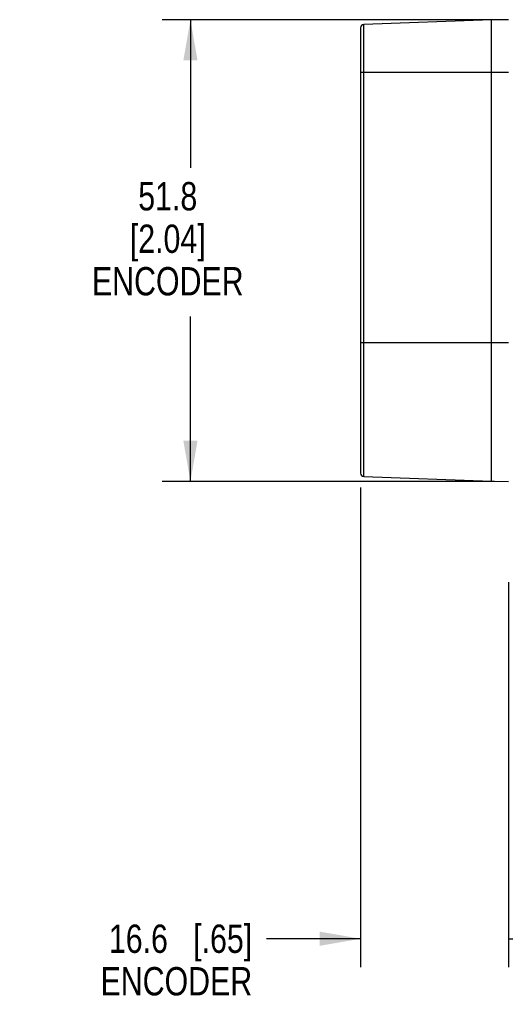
# Model space of a CAD drawing. Header units: inches. Extents: x 0 to 34, y 0 to 22.
# Tile 16 of 51: x 9.9 to 12, y 4.4 to 8.7. Entities that reach past the tile are written whole.
import ezdxf

# ---------------------------------------------------------------- set-up
doc = ezdxf.new("R2010")
doc.units = ezdxf.units.IN
doc.header["$LTSCALE"] = 1.87
doc.header["$MEASUREMENT"] = 0
doc.layers.get('0').update_dxf_attribs({"linetype": 'CONTINUOUS'})
doc.layers.add('DIMENSIONS', color=7, linetype='CONTINUOUS')
doc.styles.get("Standard").update_dxf_attribs({"font": 'txt', "width": 0.8})
doc.dimstyles.new('DIMSTYLE_1', dxfattribs={"dimtxt": 0.125, "dimasz": 0.18, "dimexe": 0.18, "dimexo": 0.0625, "dimgap": 0.09, "dimtad": 0, "dimtih": 1, "dimtoh": 1, "dimdec": 1, "dimdsep": 46, "dimtxsty": 'STANDARD', "dimblk": '_FILLED', "dimblk1": '_FILLED', "dimblk2": '_FILLED', "dimcen": 0.09, "dimadec": 0, "dimazin": 0, "dimtp": 0.1, "dimtm": 0.1, "dimtfac": 1, "dimtdec": 1, "dimtofl": 0, "dimtmove": 0, "dimatfit": 3, "dimldrblk": '_FILLED', "dimfxl": 1, "dimtolj": 1, "dimarcsym": 0})

# ---------------------------------------------------------------- blocks, each defined once
blk = doc.blocks.new('_FILLED')
at = {"color": 0, "linetype": 'BYBLOCK'}
blk.add_solid([(0, 0), (-1, 0.174), (-1, -0.174)], dxfattribs=at)
blk = doc.blocks.new('*D19')
at = {"layer": 'DIMENSIONS', "color": 2, "linetype": 'CONTINUOUS'}
for p, q in [((11.9627, 8.7142), (10.4972, 8.7142)), ((10.6222, 8.7142), (10.6222, 8.06)), ((10.6222, 6.6766), (10.6222, 7.4037)), ((11.9627, 6.6766), (10.4972, 6.6766))]:
    blk.add_line(p, q, dxfattribs=at)
at = {"layer": 'DIMENSIONS', "color": 2, "linetype": 'CONTINUOUS', "xscale": 0.18, "yscale": 0.18, "zscale": 0.18}
for p, rotation in [((10.6222, 8.7142), 90), ((10.6222, 6.6766), 270)]:
    blk.add_blockref('_FILLED', p, dxfattribs=dict(at, rotation=rotation))
at = {"layer": 'DIMENSIONS', "color": 2, "linetype": 'CONTINUOUS', "insert": (10.5222, 7.9975), "char_height": 0.125, "width": 0.7, "attachment_point": 2, "line_spacing_factor": 0.9}
blk.add_mtext('51.8\\P[2.04]\\PENCODER', dxfattribs=at)
blk = doc.blocks.new('*D22')
at = {"layer": 'DIMENSIONS', "color": 2, "linetype": 'CONTINUOUS'}
for p, q in [((11.3722, 6.6501), (11.3722, 4.5329)), ((12.0252, 6.2311), (12.0252, 4.5329)), ((11.3722, 4.6579), (10.957, 4.6579)), ((12.0252, 4.6579), (12.3852, 4.6579))]:
    blk.add_line(p, q, dxfattribs=at)
at = {"layer": 'DIMENSIONS', "color": 2, "linetype": 'CONTINUOUS', "xscale": 0.18, "yscale": 0.18, "zscale": 0.18}
blk.add_blockref('_FILLED', (11.3722, 4.6579), dxfattribs=at)
at = {"layer": 'DIMENSIONS', "color": 2, "linetype": 'CONTINUOUS', "xscale": 0.18, "yscale": 0.18, "zscale": 0.18, "rotation": 180}
blk.add_blockref('_FILLED', (12.0252, 4.6579), dxfattribs=at)
at = {"layer": 'DIMENSIONS', "color": 2, "linetype": 'CONTINUOUS', "insert": (10.8945, 4.7204), "char_height": 0.125, "width": 1.025, "attachment_point": 3, "line_spacing_factor": 0.9}
blk.add_mtext('16.6{\\Ftxt.shx;\\W1.000000;\\H0.125000; }[.65]\\PENCODER', dxfattribs=at)

msp = doc.modelspace()

# ---------------------------------------------------------------- linework, layer by layer
at = {"color": 7, "linetype": 'CONTINUOUS'}
for p, q in [((11.9502, 8.7129), (11.3867, 8.6932)), ((11.3867, 6.6976), (11.3867, 8.6932)), ((12.0252, 8.7142), (11.9502, 8.7129)), ((11.9502, 6.6779), (11.9502, 8.7129)), ((11.3722, 8.6782), (11.3722, 6.7126)), ((11.3722, 8.4829), (12.0252, 8.4829)), ((12.0252, 7.2879), (11.3722, 7.2879)), ((11.3867, 6.6976), (11.9502, 6.6779)), ((11.9502, 6.6779), (12.0252, 6.6766))]:
    msp.add_line(p, q, dxfattribs=at)
for centre, start, end in [((11.3872, 8.6782), 92, 180), ((11.3872, 6.7126), 180, 268)]:
    msp.add_arc(centre, 0.015, start, end, dxfattribs=at)

# ---------------------------------------------------------------- dimensions: what is measured, and where the dimension line sits
at = {"layer": 'DIMENSIONS', "color": 2, "linetype": 'CONTINUOUS'}
dim = msp.add_linear_dim(base=(10.6222, 8.7142), p1=(11.9627, 6.6766), p2=(11.9627, 8.7142), angle=90, text='<>\\PENCODER', dimstyle='DIMSTYLE_1', dxfattribs=at)
dim.commit()
dim.dimension.update_dxf_attribs({"geometry": '*D19', "text_midpoint": (10.3972, 7.7318), "dimtype": 160})
dim = msp.add_linear_dim(base=(12.0252, 4.6579), p1=(11.3722, 6.6501), p2=(12.0252, 6.2311), text='<>\\PENCODER', dimstyle='DIMSTYLE_1', dxfattribs=at)
dim.commit()
dim.dimension.update_dxf_attribs({"geometry": '*D22', "text_midpoint": (10.132, 4.5485), "dimtype": 160})

doc.saveas('drawing.dxf')
